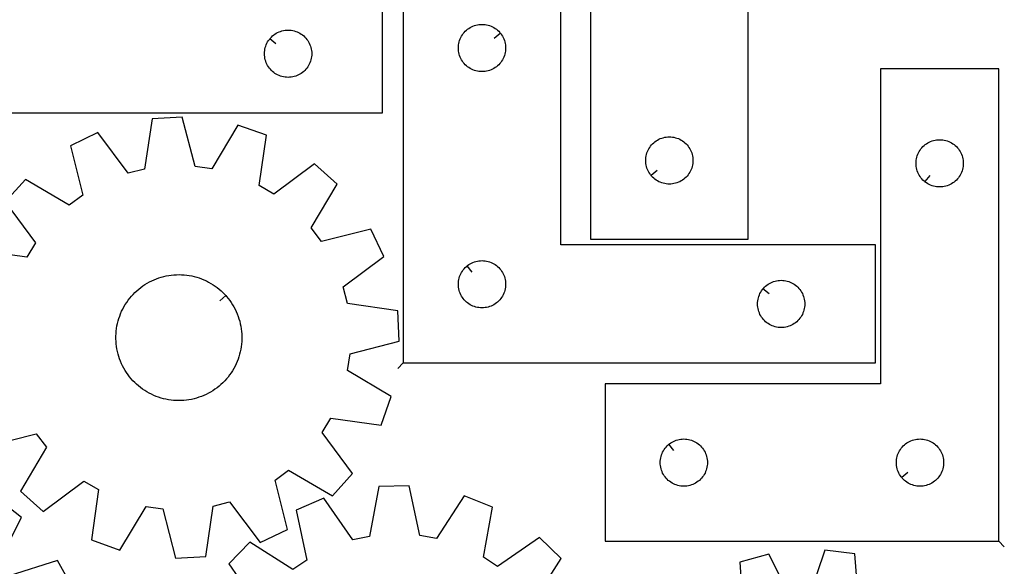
# Model space of a CAD drawing. Header units: millimetres. Extents: x 7 to 1243, y 7 to 1755.
# Tile 12 of 16: x 857 to 1233, y 883 to 1091. Entities that reach past the tile are written whole.
import ezdxf

# ---------------------------------------------------------------- set-up
doc = ezdxf.new("R2010")
doc.units = ezdxf.units.MM
doc.layers.add('CUT', color=7, linetype='CONTINUOUS', true_color=0x000000)
doc.layers.add('LEADIN', color=1, linetype='CONTINUOUS', true_color=0xff0000)

msp = doc.modelspace()

# ---------------------------------------------------------------- linework, layer by layer
at = {"layer": 'CUT'}
for points in [[(815.780265, 1055.745572), (995.780265, 1055.745572), (995.780265, 1100.745572), (875.780265, 1100.745572), (875.780265, 1205.745572), (815.780265, 1205.745572)], [(1135.044636, 1157.568459), (955.044636, 1157.568459), (955.044636, 1112.568459), (1075.044636, 1112.568459), (1075.044636, 1007.568459), (1135.044636, 1007.568459)], [(1003.668418, 960.418668), (1183.668418, 960.418668), (1183.668418, 1005.418668), (1063.668418, 1005.418668), (1063.668418, 1110.418668), (1003.668418, 1110.418668)], [(1040.621787, 1086.12515), (1040.808598, 1085.897521), (1041.151644, 1085.4188), (1041.462647, 1084.918668), (1041.740273, 1084.399266), (1041.983334, 1083.862819), (1042.190789, 1083.311623), (1042.36175, 1082.748039), (1042.495485, 1082.174481), (1042.591422, 1081.593403), (1042.649148, 1081.007296), (1042.668418, 1080.418668), (1042.649148, 1079.83004), (1042.591422, 1079.243932), (1042.495485, 1078.662855), (1042.36175, 1078.089296), (1042.190789, 1077.525712), (1041.983334, 1076.974517), (1041.740273, 1076.438069), (1041.462647, 1075.918668), (1041.151644, 1075.418536), (1040.808598, 1074.939815), (1040.434976, 1074.484555), (1040.032379, 1074.054707), (1039.60253, 1073.652109), (1039.147271, 1073.278488), (1038.66855, 1072.935441), (1038.168418, 1072.624439), (1037.649016, 1072.346813), (1037.112569, 1072.103752), (1036.561373, 1071.896297), (1035.997789, 1071.725335), (1035.424231, 1071.5916), (1034.843154, 1071.495664), (1034.257046, 1071.437937), (1033.668418, 1071.418668), (1033.07979, 1071.437937), (1032.493682, 1071.495664), (1031.912605, 1071.5916), (1031.339047, 1071.725335), (1030.775463, 1071.896297), (1030.224267, 1072.103752), (1029.68782, 1072.346813), (1029.168418, 1072.624439), (1028.668286, 1072.935441), (1028.189565, 1073.278488), (1027.734306, 1073.652109), (1027.304457, 1074.054707), (1026.90186, 1074.484555), (1026.528238, 1074.939815), (1026.185191, 1075.418536), (1025.874189, 1075.918668), (1025.596563, 1076.438069), (1025.353502, 1076.974517), (1025.146047, 1077.525712), (1024.975086, 1078.089296), (1024.84135, 1078.662855), (1024.745414, 1079.243932), (1024.687688, 1079.83004), (1024.668418, 1080.418668), (1024.687688, 1081.007296), (1024.745414, 1081.593403), (1024.84135, 1082.174481), (1024.975086, 1082.748039), (1025.146047, 1083.311623), (1025.353502, 1083.862819), (1025.596563, 1084.399266), (1025.874189, 1084.918668), (1026.185191, 1085.4188), (1026.528238, 1085.897521), (1026.90186, 1086.35278), (1027.304457, 1086.782629), (1027.734306, 1087.185226), (1028.189565, 1087.558848), (1028.668286, 1087.901894), (1029.168418, 1088.212896), (1029.68782, 1088.490522), (1030.224267, 1088.733583), (1030.775463, 1088.941039), (1031.339047, 1089.112), (1031.912605, 1089.245735), (1032.493682, 1089.341671), (1033.07979, 1089.399398), (1033.668418, 1089.418668), (1034.257046, 1089.399398), (1034.843154, 1089.341671), (1035.424231, 1089.245735), (1035.997789, 1089.112), (1036.561373, 1088.941039), (1037.112569, 1088.733583), (1037.649016, 1088.490522), (1038.168418, 1088.212896), (1038.66855, 1087.901894), (1039.147271, 1087.558848), (1039.60253, 1087.185226), (1040.032379, 1086.782629), (1040.434976, 1086.35278)], [(952.826896, 1083.952055), (953.013707, 1084.179684), (953.416304, 1084.609533), (953.846153, 1085.01213), (954.301412, 1085.385752), (954.780133, 1085.728798), (955.280265, 1086.039801), (955.799667, 1086.317427), (956.336114, 1086.560488), (956.88731, 1086.767943), (957.450893, 1086.938904), (958.024452, 1087.07264), (958.605529, 1087.168576), (959.191637, 1087.226302), (959.780265, 1087.245572), (960.368893, 1087.226302), (960.955001, 1087.168576), (961.536078, 1087.07264), (962.109636, 1086.938904), (962.67322, 1086.767943), (963.224416, 1086.560488), (963.760863, 1086.317427), (964.280265, 1086.039801), (964.780397, 1085.728798), (965.259118, 1085.385752), (965.714377, 1085.01213), (966.144226, 1084.609533), (966.546823, 1084.179684), (966.920445, 1083.724425), (967.263491, 1083.245704), (967.574494, 1082.745572), (967.85212, 1082.22617), (968.095181, 1081.689723), (968.302636, 1081.138527), (968.473597, 1080.574943), (968.607332, 1080.001385), (968.703269, 1079.420308), (968.760995, 1078.8342), (968.780265, 1078.245572), (968.760995, 1077.656944), (968.703269, 1077.070836), (968.607332, 1076.489759), (968.473597, 1075.916201), (968.302636, 1075.352617), (968.095181, 1074.801421), (967.85212, 1074.264974), (967.574494, 1073.745572), (967.263491, 1073.24544), (966.920445, 1072.766719), (966.546823, 1072.31146), (966.144226, 1071.881611), (965.714377, 1071.479014), (965.259118, 1071.105392), (964.780397, 1070.762345), (964.280265, 1070.451343), (963.760863, 1070.173717), (963.224416, 1069.930656), (962.67322, 1069.723201), (962.109636, 1069.55224), (961.536078, 1069.418504), (960.955001, 1069.322568), (960.368893, 1069.264842), (959.780265, 1069.245572), (959.191637, 1069.264842), (958.605529, 1069.322568), (958.024452, 1069.418504), (957.450893, 1069.55224), (956.88731, 1069.723201), (956.336114, 1069.930656), (955.799667, 1070.173717), (955.280265, 1070.451343), (954.780133, 1070.762345), (954.301412, 1071.105392), (953.846153, 1071.479014), (953.416304, 1071.881611), (953.013707, 1072.31146), (952.640085, 1072.766719), (952.297038, 1073.24544), (951.986036, 1073.745572), (951.70841, 1074.264974), (951.465349, 1074.801421), (951.257894, 1075.352617), (951.086932, 1075.916201), (950.953197, 1076.489759), (950.857261, 1077.070836), (950.799535, 1077.656944), (950.780265, 1078.245572), (950.799535, 1078.8342), (950.857261, 1079.420308), (950.953197, 1080.001385), (951.086932, 1080.574943), (951.257894, 1081.138527), (951.465349, 1081.689723), (951.70841, 1082.22617), (951.986036, 1082.745572), (952.297038, 1083.245704), (952.640085, 1083.724425)], [(1230.578623, 892.475244), (1230.578623, 1072.475244), (1185.578623, 1072.475244), (1185.578623, 952.475244), (1080.578623, 952.475244), (1080.578623, 892.475244)], [(1098.091266, 1031.861977), (1097.904456, 1032.089606), (1097.561409, 1032.568327), (1097.250407, 1033.068459), (1096.972781, 1033.587861), (1096.72972, 1034.124308), (1096.522264, 1034.675504), (1096.351303, 1035.239088), (1096.217568, 1035.812646), (1096.121632, 1036.393723), (1096.063905, 1036.979831), (1096.044636, 1037.568459), (1096.063905, 1038.157087), (1096.121632, 1038.743195), (1096.217568, 1039.324272), (1096.351303, 1039.897831), (1096.522264, 1040.461414), (1096.72972, 1041.01261), (1096.972781, 1041.549057), (1097.250407, 1042.068459), (1097.561409, 1042.568591), (1097.904456, 1043.047312), (1098.278077, 1043.502571), (1098.680675, 1043.93242), (1099.110523, 1044.335017), (1099.565783, 1044.708639), (1100.044503, 1045.051686), (1100.544636, 1045.362688), (1101.064037, 1045.640314), (1101.600485, 1045.883375), (1102.15168, 1046.09083), (1102.715264, 1046.261792), (1103.288823, 1046.395527), (1103.8699, 1046.491463), (1104.456007, 1046.549189), (1105.044636, 1046.568459), (1105.633264, 1046.549189), (1106.219371, 1046.491463), (1106.800448, 1046.395527), (1107.374007, 1046.261792), (1107.937591, 1046.09083), (1108.488786, 1045.883375), (1109.025234, 1045.640314), (1109.544636, 1045.362688), (1110.044768, 1045.051686), (1110.523488, 1044.708639), (1110.978748, 1044.335017), (1111.408597, 1043.93242), (1111.811194, 1043.502571), (1112.184816, 1043.047312), (1112.527862, 1042.568591), (1112.838864, 1042.068459), (1113.11649, 1041.549057), (1113.359551, 1041.01261), (1113.567007, 1040.461414), (1113.737968, 1039.897831), (1113.871703, 1039.324272), (1113.967639, 1038.743195), (1114.025366, 1038.157087), (1114.044636, 1037.568459), (1114.025366, 1036.979831), (1113.967639, 1036.393723), (1113.871703, 1035.812646), (1113.737968, 1035.239088), (1113.567007, 1034.675504), (1113.359551, 1034.124308), (1113.11649, 1033.587861), (1112.838864, 1033.068459), (1112.527862, 1032.568327), (1112.184816, 1032.089606), (1111.811194, 1031.634347), (1111.408597, 1031.204498), (1110.978748, 1030.801901), (1110.523488, 1030.428279), (1110.044768, 1030.085233), (1109.544636, 1029.77423), (1109.025234, 1029.496604), (1108.488786, 1029.253543), (1107.937591, 1029.046088), (1107.374007, 1028.875127), (1106.800448, 1028.741392), (1106.219371, 1028.645455), (1105.633264, 1028.587729), (1105.044636, 1028.568459), (1104.456007, 1028.587729), (1103.8699, 1028.645455), (1103.288823, 1028.741392), (1102.715264, 1028.875127), (1102.15168, 1029.046088), (1101.600485, 1029.253543), (1101.064037, 1029.496604), (1100.544636, 1029.77423), (1100.044503, 1030.085233), (1099.565783, 1030.428279), (1099.110523, 1030.801901), (1098.680675, 1031.204498), (1098.278077, 1031.634347)], [(1202.372141, 1029.521875), (1202.144511, 1029.708686), (1201.714662, 1030.111283), (1201.312065, 1030.541132), (1200.938443, 1030.996391), (1200.595397, 1031.475112), (1200.284394, 1031.975244), (1200.006768, 1032.494646), (1199.763707, 1033.031093), (1199.556252, 1033.582289), (1199.385291, 1034.145873), (1199.251556, 1034.719431), (1199.155619, 1035.300508), (1199.097893, 1035.886616), (1199.078623, 1036.475244), (1199.097893, 1037.063872), (1199.155619, 1037.64998), (1199.251556, 1038.231057), (1199.385291, 1038.804616), (1199.556252, 1039.368199), (1199.763707, 1039.919395), (1200.006768, 1040.455842), (1200.284394, 1040.975244), (1200.595397, 1041.475376), (1200.938443, 1041.954097), (1201.312065, 1042.409357), (1201.714662, 1042.839205), (1202.144511, 1043.241802), (1202.59977, 1043.615424), (1203.078491, 1043.958471), (1203.578623, 1044.269473), (1204.098025, 1044.547099), (1204.634472, 1044.79016), (1205.185668, 1044.997615), (1205.749252, 1045.168577), (1206.32281, 1045.302312), (1206.903887, 1045.398248), (1207.489995, 1045.455975), (1208.078623, 1045.475244), (1208.667251, 1045.455975), (1209.253359, 1045.398248), (1209.834436, 1045.302312), (1210.407995, 1045.168577), (1210.971578, 1044.997615), (1211.522774, 1044.79016), (1212.059221, 1044.547099), (1212.578623, 1044.269473), (1213.078755, 1043.958471), (1213.557476, 1043.615424), (1214.012735, 1043.241802), (1214.442584, 1042.839205), (1214.845181, 1042.409357), (1215.218803, 1041.954097), (1215.56185, 1041.475376), (1215.872852, 1040.975244), (1216.150478, 1040.455842), (1216.393539, 1039.919395), (1216.600994, 1039.368199), (1216.771956, 1038.804616), (1216.905691, 1038.231057), (1217.001627, 1037.64998), (1217.059353, 1037.063872), (1217.078623, 1036.475244), (1217.059353, 1035.886616), (1217.001627, 1035.300508), (1216.905691, 1034.719431), (1216.771956, 1034.145873), (1216.600994, 1033.582289), (1216.393539, 1033.031093), (1216.150478, 1032.494646), (1215.872852, 1031.975244), (1215.56185, 1031.475112), (1215.218803, 1030.996391), (1214.845181, 1030.541132), (1214.442584, 1030.111283), (1214.012735, 1029.708686), (1213.557476, 1029.335064), (1213.078755, 1028.992018), (1212.578623, 1028.681016), (1212.059221, 1028.40339), (1211.522774, 1028.160328), (1210.971578, 1027.952873), (1210.407995, 1027.781912), (1209.834436, 1027.648177), (1209.253359, 1027.55224), (1208.667251, 1027.494514), (1208.078623, 1027.475244), (1207.489995, 1027.494514), (1206.903887, 1027.55224), (1206.32281, 1027.648177), (1205.749252, 1027.781912), (1205.185668, 1027.952873), (1204.634472, 1028.160328), (1204.098025, 1028.40339), (1203.578623, 1028.681016), (1203.078491, 1028.992018), (1202.59977, 1029.335064)], [(1027.961935, 997.372037), (1028.189565, 997.558848), (1028.668286, 997.901894), (1029.168418, 998.212896), (1029.68782, 998.490522), (1030.224267, 998.733583), (1030.775463, 998.941039), (1031.339047, 999.112), (1031.912605, 999.245735), (1032.493682, 999.341671), (1033.07979, 999.399398), (1033.668418, 999.418668), (1034.257046, 999.399398), (1034.843154, 999.341671), (1035.424231, 999.245735), (1035.997789, 999.112), (1036.561373, 998.941039), (1037.112569, 998.733583), (1037.649016, 998.490522), (1038.168418, 998.212896), (1038.66855, 997.901894), (1039.147271, 997.558848), (1039.60253, 997.185226), (1040.032379, 996.782629), (1040.434976, 996.35278), (1040.808598, 995.897521), (1041.151644, 995.4188), (1041.462647, 994.918668), (1041.740273, 994.399266), (1041.983334, 993.862819), (1042.190789, 993.311623), (1042.36175, 992.748039), (1042.495485, 992.174481), (1042.591422, 991.593403), (1042.649148, 991.007296), (1042.668418, 990.418668), (1042.649148, 989.83004), (1042.591422, 989.243932), (1042.495485, 988.662855), (1042.36175, 988.089296), (1042.190789, 987.525712), (1041.983334, 986.974517), (1041.740273, 986.438069), (1041.462647, 985.918668), (1041.151644, 985.418536), (1040.808598, 984.939815), (1040.434976, 984.484555), (1040.032379, 984.054707), (1039.60253, 983.652109), (1039.147271, 983.278488), (1038.66855, 982.935441), (1038.168418, 982.624439), (1037.649016, 982.346813), (1037.112569, 982.103752), (1036.561373, 981.896297), (1035.997789, 981.725335), (1035.424231, 981.5916), (1034.843154, 981.495664), (1034.257046, 981.437937), (1033.668418, 981.418668), (1033.07979, 981.437937), (1032.493682, 981.495664), (1031.912605, 981.5916), (1031.339047, 981.725335), (1030.775463, 981.896297), (1030.224267, 982.103752), (1029.68782, 982.346813), (1029.168418, 982.624439), (1028.668286, 982.935441), (1028.189565, 983.278488), (1027.734306, 983.652109), (1027.304457, 984.054707), (1026.90186, 984.484555), (1026.528238, 984.939815), (1026.185191, 985.418536), (1025.874189, 985.918668), (1025.596563, 986.438069), (1025.353502, 986.974517), (1025.146047, 987.525712), (1024.975086, 988.089296), (1024.84135, 988.662855), (1024.745414, 989.243932), (1024.687688, 989.83004), (1024.668418, 990.418668), (1024.687688, 991.007296), (1024.745414, 991.593403), (1024.84135, 992.174481), (1024.975086, 992.748039), (1025.146047, 993.311623), (1025.353502, 993.862819), (1025.596563, 994.399266), (1025.874189, 994.918668), (1026.185191, 995.4188), (1026.528238, 995.897521), (1026.90186, 996.35278), (1027.304457, 996.782629), (1027.734306, 997.185226)], [(936.006063, 986.12603), (936.333369, 985.761963), (936.957736, 985.007735), (937.55082, 984.228667), (938.111634, 983.426057), (938.639243, 982.601239), (939.132771, 981.755588), (939.591394, 980.89051), (940.014351, 980.007446), (940.400937, 979.107865), (940.750508, 978.193264), (941.062483, 977.265165), (941.336343, 976.325114), (941.571631, 975.374675), (941.767957, 974.41543), (941.924993, 973.448975), (942.042478, 972.476919), (942.120216, 971.50088), (942.158079, 970.522483), (942.156002, 969.543355), (942.11399, 968.565127), (942.032112, 967.589427), (941.910505, 966.617878), (941.749372, 965.652098), (941.548979, 964.693694), (941.309662, 963.744262), (941.031817, 962.805381), (940.715908, 961.878614), (940.362461, 960.965504), (939.972063, 960.06757), (939.545364, 959.186308), (939.083075, 958.323183), (938.585966, 957.479633), (938.054863, 956.657061), (937.49065, 955.856836), (936.894267, 955.080291), (936.266705, 954.328718), (935.609011, 953.603368), (934.922278, 952.905448), (934.207649, 952.236119), (933.466314, 951.596496), (932.699506, 950.987644), (931.908503, 950.410575), (931.09462, 949.86625), (930.259212, 949.355575), (929.403669, 948.879401), (928.529416, 948.438519), (927.637908, 948.033663), (926.730628, 947.665508), (925.809086, 947.334666), (924.874817, 947.041688), (923.929375, 946.787061), (922.974334, 946.571209), (922.011284, 946.394491), (921.041827, 946.257202), (920.067577, 946.15957), (919.090155, 946.101758), (918.111189, 946.083861), (917.132308, 946.10591), (916.15514, 946.167868), (915.181313, 946.269631), (914.212447, 946.411031), (913.250155, 946.591832), (912.296038, 946.811733), (911.351685, 947.070367), (910.418667, 947.367306), (909.498537, 947.702054), (908.592827, 948.074054), (907.703043, 948.482687), (906.830668, 948.927273), (905.977153, 949.407072), (905.143919, 949.921286), (904.332352, 950.469058), (903.543803, 951.049477), (902.779585, 951.661576), (902.040969, 952.304338), (901.329186, 952.976691), (900.645419, 953.677518), (899.990807, 954.405652), (899.36644, 955.15988), (898.773356, 955.938947), (898.212542, 956.741558), (897.684933, 957.566375), (897.191405, 958.412026), (896.732782, 959.277104), (896.309825, 960.160168), (895.923239, 961.05975), (895.573668, 961.974351), (895.261693, 962.902449), (894.987833, 963.8425), (894.752545, 964.792939), (894.556219, 965.752185), (894.399183, 966.718639), (894.281698, 967.690695), (894.20396, 968.666734), (894.166097, 969.645132), (894.168174, 970.624259), (894.210186, 971.602487), (894.292064, 972.578188), (894.41367, 973.549736), (894.574804, 974.515516), (894.775197, 975.47392), (895.014514, 976.423353), (895.292359, 977.362234), (895.608268, 978.289001), (895.961715, 979.202111), (896.352113, 980.100044), (896.778812, 980.981307), (897.2411, 981.844431), (897.73821, 982.687982), (898.269313, 983.510554), (898.833526, 984.310778), (899.429909, 985.087323), (900.057471, 985.838896), (900.715165, 986.564247), (901.401898, 987.262167), (902.116527, 987.931495), (902.857862, 988.571118), (903.62467, 989.179971), (904.415673, 989.75704), (905.229556, 990.301365), (906.064964, 990.812039), (906.920507, 991.288214), (907.79476, 991.729096), (908.686268, 992.133951), (909.593548, 992.502106), (910.51509, 992.832948), (911.449359, 993.125927), (912.394801, 993.380554), (913.349841, 993.596406), (914.312892, 993.773123), (915.282349, 993.910412), (916.256599, 994.008044), (917.23402, 994.065857), (918.212987, 994.083753), (919.191868, 994.061704), (920.169036, 993.999747), (921.142863, 993.897983), (922.111729, 993.756584), (923.074021, 993.575783), (924.028138, 993.355882), (924.972491, 993.097247), (925.905509, 992.800308), (926.825639, 992.465561), (927.731349, 992.09356), (928.621132, 991.684927), (929.493508, 991.240341), (930.347023, 990.760542), (931.180257, 990.246329), (931.991824, 989.698557), (932.780373, 989.118138), (933.544591, 988.506038), (934.283206, 987.863277), (934.99499, 987.190923), (935.678757, 986.490096)], [(1140.715049, 988.62515), (1140.90186, 988.85278), (1141.304457, 989.282629), (1141.734306, 989.685226), (1142.189565, 990.058848), (1142.668286, 990.401894), (1143.168418, 990.712896), (1143.68782, 990.990522), (1144.224267, 991.233583), (1144.775463, 991.441039), (1145.339047, 991.612), (1145.912605, 991.745735), (1146.493682, 991.841671), (1147.07979, 991.899398), (1147.668418, 991.918668), (1148.257046, 991.899398), (1148.843154, 991.841671), (1149.424231, 991.745735), (1149.997789, 991.612), (1150.561373, 991.441039), (1151.112569, 991.233583), (1151.649016, 990.990522), (1152.168418, 990.712896), (1152.66855, 990.401894), (1153.147271, 990.058848), (1153.60253, 989.685226), (1154.032379, 989.282629), (1154.434976, 988.85278), (1154.808598, 988.397521), (1155.151644, 987.9188), (1155.462647, 987.418668), (1155.740273, 986.899266), (1155.983334, 986.362819), (1156.190789, 985.811623), (1156.36175, 985.248039), (1156.495485, 984.674481), (1156.591422, 984.093403), (1156.649148, 983.507296), (1156.668418, 982.918668), (1156.649148, 982.33004), (1156.591422, 981.743932), (1156.495485, 981.162855), (1156.36175, 980.589296), (1156.190789, 980.025712), (1155.983334, 979.474517), (1155.740273, 978.938069), (1155.462647, 978.418668), (1155.151644, 977.918536), (1154.808598, 977.439815), (1154.434976, 976.984555), (1154.032379, 976.554707), (1153.60253, 976.152109), (1153.147271, 975.778488), (1152.66855, 975.435441), (1152.168418, 975.124439), (1151.649016, 974.846813), (1151.112569, 974.603752), (1150.561373, 974.396297), (1149.997789, 974.225335), (1149.424231, 974.0916), (1148.843154, 973.995664), (1148.257046, 973.937937), (1147.668418, 973.918668), (1147.07979, 973.937937), (1146.493682, 973.995664), (1145.912605, 974.0916), (1145.339047, 974.225335), (1144.775463, 974.396297), (1144.224267, 974.603752), (1143.68782, 974.846813), (1143.168418, 975.124439), (1142.668286, 975.435441), (1142.189565, 975.778488), (1141.734306, 976.152109), (1141.304457, 976.554707), (1140.90186, 976.984555), (1140.528238, 977.439815), (1140.185191, 977.918536), (1139.874189, 978.418668), (1139.596563, 978.938069), (1139.353502, 979.474517), (1139.146047, 980.025712), (1138.975086, 980.589296), (1138.84135, 981.162855), (1138.745414, 981.743932), (1138.687688, 982.33004), (1138.668418, 982.918668), (1138.687688, 983.507296), (1138.745414, 984.093403), (1138.84135, 984.674481), (1138.975086, 985.248039), (1139.146047, 985.811623), (1139.353502, 986.362819), (1139.596563, 986.899266), (1139.874189, 987.418668), (1140.185191, 987.9188), (1140.528238, 988.397521)], [(1104.872141, 929.428613), (1105.09977, 929.615424), (1105.578491, 929.958471), (1106.078623, 930.269473), (1106.598025, 930.547099), (1107.134472, 930.79016), (1107.685668, 930.997615), (1108.249252, 931.168577), (1108.82281, 931.302312), (1109.403887, 931.398248), (1109.989995, 931.455975), (1110.578623, 931.475244), (1111.167251, 931.455975), (1111.753359, 931.398248), (1112.334436, 931.302312), (1112.907995, 931.168577), (1113.471578, 930.997615), (1114.022774, 930.79016), (1114.559221, 930.547099), (1115.078623, 930.269473), (1115.578755, 929.958471), (1116.057476, 929.615424), (1116.512735, 929.241802), (1116.942584, 928.839205), (1117.345181, 928.409357), (1117.718803, 927.954097), (1118.06185, 927.475376), (1118.372852, 926.975244), (1118.650478, 926.455842), (1118.893539, 925.919395), (1119.100994, 925.368199), (1119.271956, 924.804616), (1119.405691, 924.231057), (1119.501627, 923.64998), (1119.559353, 923.063872), (1119.578623, 922.475244), (1119.559353, 921.886616), (1119.501627, 921.300508), (1119.405691, 920.719431), (1119.271956, 920.145873), (1119.100994, 919.582289), (1118.893539, 919.031093), (1118.650478, 918.494646), (1118.372852, 917.975244), (1118.06185, 917.475112), (1117.718803, 916.996391), (1117.345181, 916.541132), (1116.942584, 916.111283), (1116.512735, 915.708686), (1116.057476, 915.335064), (1115.578755, 914.992018), (1115.078623, 914.681016), (1114.559221, 914.40339), (1114.022774, 914.160328), (1113.471578, 913.952873), (1112.907995, 913.781912), (1112.334436, 913.648177), (1111.753359, 913.55224), (1111.167251, 913.494514), (1110.578623, 913.475244), (1109.989995, 913.494514), (1109.403887, 913.55224), (1108.82281, 913.648177), (1108.249252, 913.781912), (1107.685668, 913.952873), (1107.134472, 914.160328), (1106.598025, 914.40339), (1106.078623, 914.681016), (1105.578491, 914.992018), (1105.09977, 915.335064), (1104.644511, 915.708686), (1104.214662, 916.111283), (1103.812065, 916.541132), (1103.438443, 916.996391), (1103.095397, 917.475112), (1102.784394, 917.975244), (1102.506768, 918.494646), (1102.263707, 919.031093), (1102.056252, 919.582289), (1101.885291, 920.145873), (1101.751556, 920.719431), (1101.655619, 921.300508), (1101.597893, 921.886616), (1101.578623, 922.475244), (1101.597893, 923.063872), (1101.655619, 923.64998), (1101.751556, 924.231057), (1101.885291, 924.804616), (1102.056252, 925.368199), (1102.263707, 925.919395), (1102.506768, 926.455842), (1102.784394, 926.975244), (1103.095397, 927.475376), (1103.438443, 927.954097), (1103.812065, 928.409357), (1104.214662, 928.839205), (1104.644511, 929.241802)], [(1193.625254, 916.768762), (1193.438443, 916.996391), (1193.095397, 917.475112), (1192.784394, 917.975244), (1192.506768, 918.494646), (1192.263707, 919.031093), (1192.056252, 919.582289), (1191.885291, 920.145873), (1191.751556, 920.719431), (1191.655619, 921.300508), (1191.597893, 921.886616), (1191.578623, 922.475244), (1191.597893, 923.063872), (1191.655619, 923.64998), (1191.751556, 924.231057), (1191.885291, 924.804616), (1192.056252, 925.368199), (1192.263707, 925.919395), (1192.506768, 926.455842), (1192.784394, 926.975244), (1193.095397, 927.475376), (1193.438443, 927.954097), (1193.812065, 928.409357), (1194.214662, 928.839205), (1194.644511, 929.241802), (1195.09977, 929.615424), (1195.578491, 929.958471), (1196.078623, 930.269473), (1196.598025, 930.547099), (1197.134472, 930.79016), (1197.685668, 930.997615), (1198.249252, 931.168577), (1198.82281, 931.302312), (1199.403887, 931.398248), (1199.989995, 931.455975), (1200.578623, 931.475244), (1201.167251, 931.455975), (1201.753359, 931.398248), (1202.334436, 931.302312), (1202.907995, 931.168577), (1203.471578, 930.997615), (1204.022774, 930.79016), (1204.559221, 930.547099), (1205.078623, 930.269473), (1205.578755, 929.958471), (1206.057476, 929.615424), (1206.512735, 929.241802), (1206.942584, 928.839205), (1207.345181, 928.409357), (1207.718803, 927.954097), (1208.06185, 927.475376), (1208.372852, 926.975244), (1208.650478, 926.455842), (1208.893539, 925.919395), (1209.100994, 925.368199), (1209.271956, 924.804616), (1209.405691, 924.231057), (1209.501627, 923.64998), (1209.559353, 923.063872), (1209.578623, 922.475244), (1209.559353, 921.886616), (1209.501627, 921.300508), (1209.405691, 920.719431), (1209.271956, 920.145873), (1209.100994, 919.582289), (1208.893539, 919.031093), (1208.650478, 918.494646), (1208.372852, 917.975244), (1208.06185, 917.475112), (1207.718803, 916.996391), (1207.345181, 916.541132), (1206.942584, 916.111283), (1206.512735, 915.708686), (1206.057476, 915.335064), (1205.578755, 914.992018), (1205.078623, 914.681016), (1204.559221, 914.40339), (1204.022774, 914.160328), (1203.471578, 913.952873), (1202.907995, 913.781912), (1202.334436, 913.648177), (1201.753359, 913.55224), (1201.167251, 913.494514), (1200.578623, 913.475244), (1199.989995, 913.494514), (1199.403887, 913.55224), (1198.82281, 913.648177), (1198.249252, 913.781912), (1197.685668, 913.952873), (1197.134472, 914.160328), (1196.598025, 914.40339), (1196.078623, 914.681016), (1195.578491, 914.992018), (1195.09977, 915.335064), (1194.644511, 915.708686), (1194.214662, 916.111283), (1193.812065, 916.541132)]]:
    msp.add_lwpolyline(points, close=True, dxfattribs=at)
for points in [[(845.047696, 928.728206), (863.839549, 933.451416), (867.691729, 928.303271), (857.85861, 911.607397), (866.439301, 903.896547), (881.993215, 915.451555), (887.522275, 912.169454), (884.826892, 892.981507), (895.705232, 889.141299), (905.653265, 905.768959), (912.017455, 904.852573), (916.870156, 886.093743), (928.390015, 886.708814), (931.217669, 905.877716), (937.4481, 907.466556), (949.110104, 891.992705), (959.517689, 896.969416), (954.79448, 915.761268), (959.942625, 919.613448), (976.638498, 909.780329), (984.349348, 918.361021), (972.794341, 933.914934), (976.076441, 939.443994), (995.264388, 936.748611), (999.104596, 947.626951), (982.476936, 957.574984), (983.393322, 963.939175), (1002.152152, 968.791875), (1001.537081, 980.311734), (982.36818, 983.139388), (980.779339, 989.36982), (996.25319, 1001.031824), (991.27648, 1011.439408), (972.484627, 1006.716199), (968.632447, 1011.864344), (978.465566, 1028.560217), (969.884875, 1036.271067), (954.330961, 1024.71606), (948.801901, 1027.99816), (951.497284, 1047.186108), (940.618944, 1051.026315), (930.670911, 1034.398656), (924.30672, 1035.315041), (919.45402, 1054.073872), (907.934161, 1053.458801), (905.106507, 1034.289899), (898.876076, 1032.701058), (887.214071, 1048.17491), (876.806487, 1043.198199), (881.529696, 1024.406347), (876.381551, 1020.554166), (859.685678, 1030.387285), (851.974828, 1021.806594), (863.529835, 1006.25268), (860.247735, 1000.72362), (841.059788, 1003.419003)], [(877.510929, 875.097117), (871.927117, 885.191993), (853.447664, 879.365139), (849.297616, 884.27633), (858.125606, 901.524779), (849.103695, 908.714396), (834.260747, 896.259305), (828.547172, 899.208498), (830.102475, 918.522313), (819.015969, 921.712118), (810.06923, 904.524963), (803.661967, 905.063172), (797.707803, 923.501999), (786.244522, 922.206372), (784.556052, 902.903743), (778.430549, 900.94903), (765.873386, 915.705725), (755.77851, 910.121914), (761.605363, 891.64246), (756.694173, 887.492412), (739.445724, 896.320402), (732.256107, 887.298492), (744.711198, 872.455544)], [(1053.440326, 869.571863), (1063.886828, 885.890963), (1055.598478, 893.915221), (1039.626087, 882.945939), (1034.222757, 886.431152), (1037.629017, 905.505737), (1026.900829, 909.747371), (1016.342027, 893.500707), (1010.016267, 894.652858), (1005.863713, 913.578997), (994.328957, 913.392256), (990.791225, 894.341616), (984.506076, 892.985302), (973.426897, 908.88166), (962.841634, 904.294974), (966.86356, 885.340647), (961.575878, 881.682353), (945.256779, 892.128855), (937.23252, 883.840505), (948.201802, 867.868114)], [(1151.720167, 870.296384), (1143.000729, 887.599963), (1131.873145, 884.556554), (1133.17376, 865.223918)], [(1177.209761, 868.339045), (1175.775844, 887.662252), (1164.330634, 889.10885), (1158.133967, 870.7501)]]:
    msp.add_lwpolyline(points, dxfattribs=at)
at = {"layer": 'LEADIN'}
for p, q in [((1038.302756, 1084.22197), (1040.621787, 1086.12515)), ((955.145927, 1082.048875), (952.826896, 1083.952055)), ((1100.410298, 1033.765156), (1098.091266, 1031.861977)), ((1204.27532, 1031.840906), (1202.372141, 1029.521875)), ((1029.865115, 995.053005), (1027.961935, 997.372037)), ((1143.03408, 986.72197), (1140.715049, 988.62515)), ((933.775102, 984.120334), (936.006063, 986.12603)), ((1001.547098, 958.297347), (1003.668418, 960.418668)), ((1106.77532, 927.109582), (1104.872141, 929.428613)), ((1195.944285, 918.671941), (1193.625254, 916.768762)), ((1232.699943, 890.353924), (1230.578623, 892.475244))]:
    msp.add_line(p, q, dxfattribs=at)

doc.saveas('drawing.dxf')
